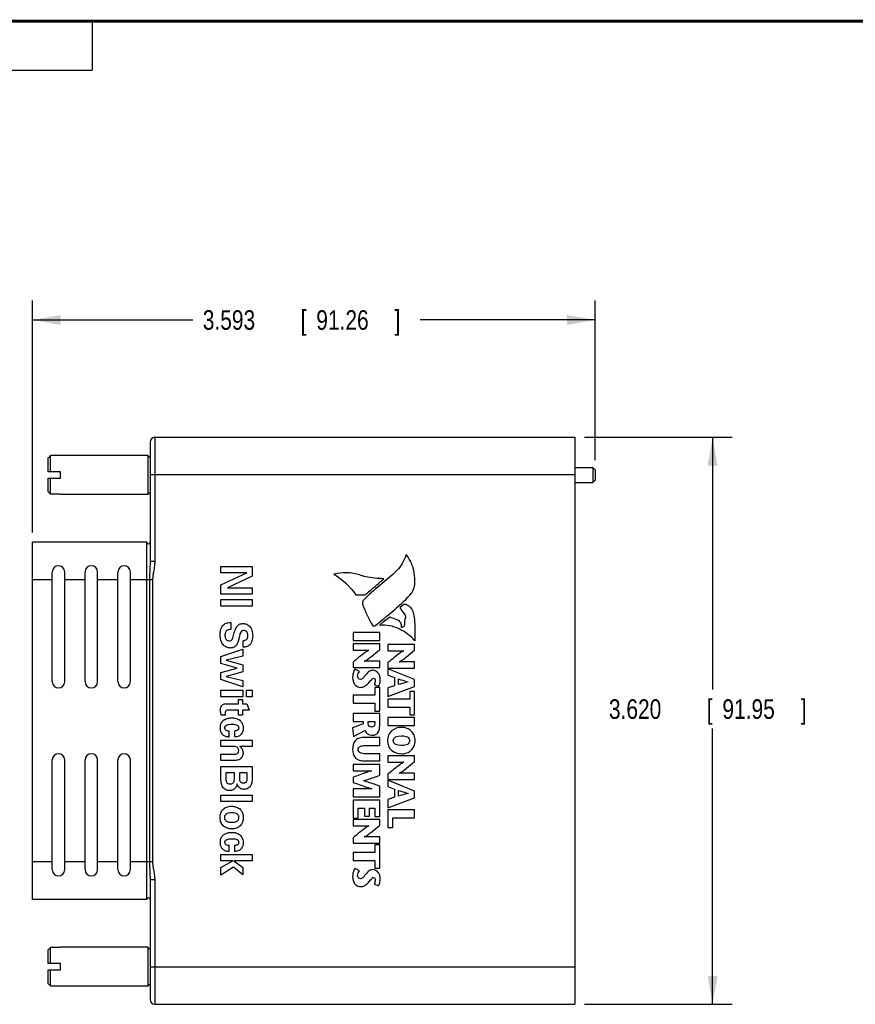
# Model space of a CAD drawing. Header units: inches. Extents: x 0.2 to 16.8, y 0.1 to 10.8.
# Tile 2 of 12: x 3.2 to 8.5, y 4.5 to 10.8. Entities that reach past the tile are written whole.
import ezdxf

# ---------------------------------------------------------------- set-up
doc = ezdxf.new("R2010")
doc.units = ezdxf.units.IN
doc.header["$LTSCALE"] = 0.935
doc.header["$MEASUREMENT"] = 0
doc.layers.get('0').update_dxf_attribs({"linetype": 'CONTINUOUS'})
doc.layers.add('DIMENSIONS', color=7, linetype='CONTINUOUS')
doc.styles.get("Standard").update_dxf_attribs({"font": 'txt', "width": 0.8})
doc.dimstyles.new('DIMSTYLE_1', dxfattribs={"dimtxt": 0.125, "dimasz": 0.18, "dimexe": 0.18, "dimexo": 0.0625, "dimgap": 0.09, "dimtad": 0, "dimtih": 1, "dimtoh": 1, "dimdec": 3, "dimzin": 4, "dimdsep": 46, "dimtxsty": 'STANDARD', "dimblk": '_FILLED', "dimblk1": '_FILLED', "dimblk2": '_FILLED', "dimcen": 0.09, "dimadec": 0, "dimazin": 0, "dimtp": 0.01, "dimtm": 0.01, "dimtfac": 1, "dimtdec": 3, "dimtofl": 0, "dimtmove": 0, "dimatfit": 3, "dimldrblk": '_FILLED', "dimfxl": 1, "dimtolj": 1, "dimtzin": 4, "dimarcsym": 0})

# ---------------------------------------------------------------- blocks, each defined once
blk = doc.blocks.new('_FILLED')
at = {"color": 0, "linetype": 'BYBLOCK'}
blk.add_solid([(0, 0), (-1, 0.174), (-1, -0.174)], dxfattribs=at)
blk = doc.blocks.new('*D0')
at = {"layer": 'DIMENSIONS', "color": 2, "linetype": 'CONTINUOUS'}
for p, q in [((3.2457, 7.4946), (3.2457, 8.9763)), ((6.8387, 7.9571), (6.8387, 8.9763)), ((3.2457, 8.8513), (4.2699, 8.8513)), ((6.8387, 8.8513), (5.7199, 8.8513))]:
    blk.add_line(p, q, dxfattribs=at)
at = {"layer": 'DIMENSIONS', "color": 2, "linetype": 'CONTINUOUS', "xscale": 0.18, "yscale": 0.18, "zscale": 0.18, "rotation": 180}
blk.add_blockref('_FILLED', (3.2457, 8.8513), dxfattribs=at)
at = {"layer": 'DIMENSIONS', "color": 2, "linetype": 'CONTINUOUS', "xscale": 0.18, "yscale": 0.18, "zscale": 0.18}
blk.add_blockref('_FILLED', (6.8387, 8.8513), dxfattribs=at)
at = {"layer": 'DIMENSIONS', "color": 2, "linetype": 'CONTINUOUS', "width": 0.8}
for s, p in [('3.593', (4.3324, 8.7888)), ('[', (4.9574, 8.7888)), ('91.26', (5.0574, 8.7888)), (']', (5.5574, 8.7888))]:
    blk.add_text(s, height=0.125, dxfattribs=at).set_placement(p)
blk = doc.blocks.new('*D1')
at = {"layer": 'DIMENSIONS', "color": 2, "linetype": 'CONTINUOUS'}
for p, q in [((6.7712, 8.1021), (7.7137, 8.1021)), ((7.5887, 8.1021), (7.5887, 6.492)), ((7.5887, 4.4821), (7.5887, 6.242)), ((6.7712, 4.4821), (7.7137, 4.4821))]:
    blk.add_line(p, q, dxfattribs=at)
at = {"layer": 'DIMENSIONS', "color": 2, "linetype": 'CONTINUOUS', "xscale": 0.18, "yscale": 0.18, "zscale": 0.18}
for p, rotation in [((7.5887, 8.1021), 90), ((7.5887, 4.4821), 270)]:
    blk.add_blockref('_FILLED', p, dxfattribs=dict(at, rotation=rotation))
at = {"layer": 'DIMENSIONS', "color": 2, "linetype": 'CONTINUOUS', "width": 0.8}
for s, p in [('3.620', (6.9262, 6.3045)), ('[', (7.5512, 6.3045)), ('91.95', (7.6512, 6.3045)), (']', (8.1512, 6.3045))]:
    blk.add_text(s, height=0.125, dxfattribs=at).set_placement(p)

msp = doc.modelspace()

# ---------------------------------------------------------------- linework, layer by layer
at = {"color": 2, "linetype": 'CONTINUOUS'}
for p, q in [((0.25, 10.7586), (3.625, 10.7586)), ((3.625, 10.7586), (3.625, 10.4456)), ((0.25, 10.4456), (3.625, 10.4456))]:
    msp.add_line(p, q, dxfattribs=at)
at = {"color": 7, "linetype": 'CONTINUOUS'}
for p, q in [((3.9957, 8.0721), (3.9957, 7.3083)), ((4.0257, 8.1021), (6.7087, 8.1021)), ((6.7087, 8.1021), (6.7087, 4.4821)), ((3.3607, 7.8818), (3.3607, 7.9855)), ((3.4245, 7.9855), (3.3607, 7.9855)), ((3.4245, 7.9855), (3.4245, 7.9871)), ((3.9807, 7.9871), (3.4245, 7.9871)), ((3.9807, 7.9871), (3.9807, 7.7371)), ((3.9957, 7.9721), (3.9807, 7.9871)), ((3.3457, 7.8818), (3.3457, 7.9703)), ((3.4245, 7.8818), (3.3457, 7.8818)), ((3.4245, 7.8424), (3.4245, 7.8818)), ((6.7087, 7.9096), (6.8237, 7.9096)), ((6.8237, 7.9096), (6.8237, 7.8146)), ((6.8387, 7.8946), (6.8237, 7.9096)), ((6.8387, 7.8946), (6.8387, 7.8296)), ((3.3457, 7.7538), (3.3457, 7.8424)), ((3.3457, 7.8424), (3.4245, 7.8424)), ((3.3607, 7.7386), (3.3607, 7.8424)), ((6.7087, 7.8146), (6.8237, 7.8146)), ((6.8387, 7.8296), (6.8237, 7.8146)), ((3.4245, 7.7386), (3.3607, 7.7386)), ((3.4245, 7.7371), (3.4245, 7.7386)), ((3.9807, 7.7371), (3.4245, 7.7371)), ((3.9957, 7.7521), (3.9807, 7.7371)), ((3.2457, 5.1521), (3.2457, 7.4321)), ((3.9757, 7.4321), (3.2457, 7.4321)), ((3.9757, 5.1521), (3.9757, 7.4321)), ((3.3707, 6.5421), (3.3707, 7.2421)), ((3.4507, 6.5421), (3.4507, 7.2421)), ((3.5807, 6.5421), (3.5807, 7.2421)), ((3.6607, 6.5421), (3.6607, 7.2421)), ((3.7907, 6.5421), (3.7907, 7.2421)), ((3.8707, 6.5421), (3.8707, 7.2421)), ((4.4481, 7.2372), (4.4481, 7.2775)), ((4.4481, 7.2775), (4.6478, 7.2775)), ((4.4481, 7.1599), (4.6138, 7.2372)), ((4.6138, 7.2372), (4.4481, 7.2372)), ((4.6478, 7.2775), (4.6478, 7.2157)), ((4.6478, 7.2157), (4.4907, 7.1408)), ((4.4481, 7.1011), (4.4481, 7.1599)), ((4.4907, 7.1408), (4.6478, 7.1408)), ((4.6478, 7.1408), (4.6478, 7.1011)), ((4.6478, 7.1011), (4.4481, 7.1011)), ((4.4481, 7.0232), (4.4481, 7.066)), ((4.4481, 7.066), (4.6484, 7.066)), ((4.6484, 7.066), (4.6484, 7.0232)), ((5.3095, 7.0975), (5.3695, 7.0967)), ((4.6484, 7.0232), (4.4481, 7.0232)), ((5.6194, 7.0374), (5.5926, 7.0148)), ((4.5119, 6.9194), (4.5119, 6.8757)), ((5.2924, 6.8568), (5.2924, 6.8055)), ((5.4627, 6.8568), (5.2924, 6.8568)), ((5.4627, 6.8055), (5.4627, 6.8568)), ((4.5906, 6.7625), (4.5906, 6.8036)), ((5.2924, 6.8055), (5.4627, 6.8055)), ((4.4481, 6.7034), (4.5876, 6.749)), ((4.5876, 6.749), (4.5876, 6.7056)), ((5.2924, 6.7836), (5.2924, 6.7432)), ((5.4627, 6.7836), (5.2924, 6.7836)), ((5.2924, 6.7432), (5.393, 6.7432)), ((5.4627, 6.7463), (5.4627, 6.7836)), ((5.5154, 6.7802), (5.5154, 6.7398)), ((5.6857, 6.7802), (5.5154, 6.7802)), ((5.5154, 6.7398), (5.616, 6.7398)), ((5.6857, 6.7429), (5.6857, 6.7802)), ((4.4481, 6.6584), (4.4481, 6.7034)), ((4.5876, 6.7056), (4.4824, 6.6799)), ((4.4824, 6.6799), (4.5876, 6.6504)), ((5.2924, 6.6663), (5.2924, 6.632)), ((5.4627, 6.6724), (5.3642, 6.6724)), ((5.4627, 6.632), (5.4627, 6.6724)), ((5.6857, 6.669), (5.5872, 6.669)), ((5.6857, 6.6286), (5.6857, 6.669)), ((4.5514, 6.6291), (4.4481, 6.6584)), ((4.4481, 6.6004), (4.5514, 6.6291)), ((4.5876, 6.6054), (4.4824, 6.5761)), ((4.5876, 6.6504), (4.5876, 6.6054)), ((5.2924, 6.632), (5.4627, 6.632)), ((5.3333, 6.6072), (5.3051, 6.6228)), ((5.5154, 6.6629), (5.5154, 6.6286)), ((5.5154, 6.6286), (5.6857, 6.6286)), ((5.5154, 6.6245), (5.5154, 6.5843)), ((5.6857, 6.5551), (5.5154, 6.6245)), ((4.4481, 6.5559), (4.4481, 6.6004)), ((4.5876, 6.5082), (4.4481, 6.5559)), ((4.4824, 6.5761), (4.5876, 6.5487)), ((4.5876, 6.5487), (4.5876, 6.5082)), ((5.5154, 6.5843), (5.5561, 6.568)), ((5.5561, 6.568), (5.5561, 6.5152)), ((5.5831, 6.5235), (5.5831, 6.5593)), ((5.6857, 6.5121), (5.6857, 6.5551)), ((4.4481, 6.446), (4.4481, 6.4869)), ((4.4481, 6.4869), (4.5879, 6.4869)), ((4.5879, 6.4869), (4.5879, 6.446)), ((4.6119, 6.4446), (4.6119, 6.4883)), ((4.6119, 6.4883), (4.6475, 6.4883)), ((4.6475, 6.4883), (4.6475, 6.4446)), ((5.4274, 6.5238), (5.4542, 6.5106)), ((5.4627, 6.5043), (5.4309, 6.5043)), ((5.4309, 6.5043), (5.4309, 6.4551)), ((5.4627, 6.3547), (5.4627, 6.5043)), ((5.5561, 6.5152), (5.5154, 6.5019)), ((5.5154, 6.4474), (5.6857, 6.5121)), ((5.5154, 6.5019), (5.5154, 6.4474)), ((5.6857, 6.4802), (5.6539, 6.4802)), ((5.6539, 6.4802), (5.6539, 6.4311)), ((5.6857, 6.3306), (5.6857, 6.4802)), ((4.5879, 6.446), (4.4481, 6.446)), ((4.5597, 6.401), (4.5597, 6.4278)), ((4.5597, 6.4278), (4.5868, 6.4278)), ((4.5868, 6.4278), (4.5868, 6.401)), ((4.6475, 6.4446), (4.6119, 6.4446)), ((5.4309, 6.4551), (5.2924, 6.4551)), ((5.2924, 6.4551), (5.2924, 6.4038)), ((5.6539, 6.4311), (5.5154, 6.4311)), ((5.5154, 6.4311), (5.5154, 6.3797)), ((4.4832, 6.401), (4.5597, 6.401)), ((4.5597, 6.3604), (4.4967, 6.3604)), ((4.5597, 6.3273), (4.5597, 6.3604)), ((4.5868, 6.401), (4.6141, 6.401)), ((4.5868, 6.3604), (4.5868, 6.3273)), ((4.629, 6.3604), (4.5868, 6.3604)), ((4.6141, 6.401), (4.629, 6.3604)), ((5.2924, 6.4038), (5.4309, 6.4038)), ((5.4309, 6.4038), (5.4309, 6.3547)), ((5.4309, 6.3547), (5.4627, 6.3547)), ((5.5154, 6.3797), (5.6539, 6.3797)), ((5.6539, 6.3797), (5.6539, 6.3306)), ((4.4769, 6.3281), (4.4501, 6.3281)), ((4.5868, 6.3273), (4.5597, 6.3273)), ((5.4627, 6.3381), (5.2924, 6.3381)), ((5.2924, 6.3381), (5.2924, 6.2868)), ((5.2924, 6.2868), (5.3569, 6.2868)), ((5.3569, 6.2868), (5.3569, 6.2734)), ((5.389, 6.2868), (5.4309, 6.2868)), ((5.389, 6.2722), (5.389, 6.2868)), ((5.4309, 6.2868), (5.4309, 6.2732)), ((5.4627, 6.2622), (5.4627, 6.3381)), ((5.6857, 6.3141), (5.5154, 6.3141)), ((5.5154, 6.3141), (5.5154, 6.2627)), ((5.6539, 6.3306), (5.6857, 6.3306)), ((5.6857, 6.2627), (5.6857, 6.3141)), ((4.4987, 6.2284), (4.4987, 6.1881)), ((4.5382, 6.1889), (4.5382, 6.229)), ((5.3569, 6.2734), (5.2895, 6.2464)), ((5.2895, 6.2464), (5.2951, 6.1914)), ((5.2951, 6.1914), (5.3681, 6.2292)), ((5.5154, 6.2627), (5.6857, 6.2627)), ((4.4481, 6.1279), (4.4481, 6.169)), ((4.4481, 6.169), (4.6475, 6.169)), ((4.6475, 6.169), (4.6475, 6.1284)), ((5.4627, 6.1851), (5.3586, 6.1851)), ((5.4627, 6.1338), (5.4627, 6.1851)), ((4.5335, 6.1282), (4.4481, 6.1279)), ((4.6475, 6.1284), (4.5685, 6.1284)), ((5.3737, 6.1338), (5.4627, 6.1338)), ((3.3707, 5.3421), (3.3707, 6.0421)), ((3.4507, 5.3421), (3.4507, 6.0421)), ((3.5807, 5.3421), (3.5807, 6.0421)), ((3.6607, 5.3421), (3.6607, 6.0421)), ((3.7907, 5.3421), (3.7907, 6.0421)), ((3.8707, 5.3421), (3.8707, 6.0421)), ((4.4481, 6.0384), (4.4481, 6.079)), ((4.4481, 6.079), (4.5315, 6.079)), ((4.5329, 6.0384), (4.4481, 6.0384)), ((5.3598, 6.0365), (5.4627, 6.0365)), ((5.4627, 6.0808), (5.3744, 6.0808)), ((5.4627, 6.0365), (5.4627, 6.0808)), ((5.6857, 6.0686), (5.5154, 6.0686)), ((5.5154, 6.0686), (5.5154, 6.0282)), ((5.6857, 6.0314), (5.6857, 6.0686)), ((4.4481, 5.926), (4.4481, 6.0006)), ((4.4481, 6.0006), (4.6475, 6.0006)), ((4.6475, 6.0006), (4.6475, 5.926)), ((5.4627, 6.0136), (5.2924, 6.0136)), ((5.2924, 6.0136), (5.2924, 5.9732)), ((5.2924, 5.9732), (5.4116, 5.9732)), ((5.4627, 5.9441), (5.4627, 6.0136)), ((5.5154, 6.0282), (5.616, 6.0282)), ((4.4802, 5.9597), (4.4802, 5.9307)), ((4.5354, 5.9597), (4.4802, 5.9597)), ((4.5354, 5.9351), (4.5354, 5.9597)), ((4.5663, 5.9597), (4.5663, 5.9299)), ((4.6169, 5.9597), (4.5663, 5.9597)), ((4.6169, 5.9307), (4.6169, 5.9597)), ((5.2924, 5.9316), (5.2924, 5.8993)), ((5.5154, 5.9513), (5.5154, 5.917)), ((5.5154, 5.917), (5.6857, 5.917)), ((5.6857, 5.8436), (5.5154, 5.9129)), ((5.5154, 5.9129), (5.5154, 5.8728)), ((5.6857, 5.9574), (5.5873, 5.9574)), ((5.6857, 5.917), (5.6857, 5.9574)), ((4.5522, 5.8887), (4.5517, 5.8887)), ((5.4116, 5.8587), (5.2924, 5.8587)), ((5.2924, 5.8587), (5.2924, 5.8071)), ((5.4627, 5.8071), (5.4627, 5.8752)), ((5.5154, 5.8728), (5.5561, 5.8565)), ((5.5561, 5.8565), (5.5561, 5.8037)), ((5.5831, 5.8119), (5.5831, 5.8477)), ((4.4481, 5.7763), (4.4481, 5.8172)), ((4.4481, 5.8172), (4.6478, 5.8172)), ((4.6478, 5.8172), (4.6478, 5.7763)), ((5.2924, 5.8071), (5.4627, 5.8071)), ((5.4627, 5.7852), (5.2924, 5.7852)), ((5.2924, 5.7852), (5.2924, 5.6713)), ((5.4627, 5.6818), (5.4627, 5.7852)), ((5.5561, 5.8037), (5.5154, 5.7903)), ((5.5154, 5.7358), (5.6857, 5.8005)), ((5.5154, 5.7903), (5.5154, 5.7358)), ((5.6857, 5.8005), (5.6857, 5.8436)), ((4.6478, 5.7763), (4.4481, 5.7763)), ((5.3243, 5.7338), (5.3654, 5.7338)), ((5.3243, 5.6713), (5.3243, 5.7338)), ((5.3654, 5.7338), (5.3654, 5.683)), ((5.3973, 5.7338), (5.4309, 5.7338)), ((5.3973, 5.683), (5.3973, 5.7338)), ((5.4309, 5.7338), (5.4309, 5.6818)), ((5.6857, 5.7244), (5.5154, 5.7244)), ((5.5154, 5.7244), (5.5154, 5.6108)), ((5.6857, 5.673), (5.6857, 5.7244)), ((5.2924, 5.6713), (5.3243, 5.6713)), ((5.4627, 5.6621), (5.2924, 5.6621)), ((5.2924, 5.6621), (5.2924, 5.6217)), ((5.3654, 5.683), (5.3973, 5.683)), ((5.4309, 5.6818), (5.4627, 5.6818)), ((5.4627, 5.6249), (5.4627, 5.6621)), ((5.5473, 5.673), (5.6857, 5.673)), ((5.5473, 5.6108), (5.5473, 5.673)), ((5.2924, 5.6217), (5.393, 5.6217)), ((5.5154, 5.6108), (5.5473, 5.6108)), ((5.2924, 5.5448), (5.2924, 5.5105)), ((5.4627, 5.5509), (5.3642, 5.5509)), ((5.4627, 5.5105), (5.4627, 5.5509)), ((4.4987, 5.4974), (4.4987, 5.4571)), ((4.5382, 5.458), (4.5382, 5.498)), ((5.2924, 5.5105), (5.4627, 5.5105)), ((5.4627, 5.5013), (5.4309, 5.5013)), ((5.4309, 5.5013), (5.4309, 5.4521)), ((5.4627, 5.3517), (5.4627, 5.5013)), ((4.4481, 5.4386), (4.6478, 5.4386)), ((4.4481, 5.398), (4.4481, 5.4386)), ((4.6478, 5.4386), (4.6478, 5.398)), ((5.4309, 5.4521), (5.2924, 5.4521)), ((5.2924, 5.4521), (5.2924, 5.4008)), ((4.5241, 5.398), (4.4481, 5.398)), ((4.4481, 5.3549), (4.5241, 5.398)), ((4.5277, 5.3574), (4.4481, 5.3066)), ((4.4481, 5.3066), (4.4481, 5.3549)), ((4.5884, 5.3096), (4.5277, 5.3574)), ((4.5302, 5.398), (4.5884, 5.3558)), ((4.6478, 5.398), (4.5302, 5.398)), ((4.5884, 5.3558), (4.5884, 5.3096)), ((5.2924, 5.4008), (5.4309, 5.4008)), ((5.3333, 5.3346), (5.3051, 5.3502)), ((5.4309, 5.4008), (5.4309, 5.3517)), ((5.4309, 5.3517), (5.4627, 5.3517)), ((3.9957, 5.2759), (3.9957, 4.5121)), ((5.4274, 5.2512), (5.4542, 5.2381)), ((3.9757, 5.1521), (3.2457, 5.1521)), ((3.3607, 4.7418), (3.3607, 4.8455)), ((3.4245, 4.8455), (3.3607, 4.8455)), ((3.4245, 4.8455), (3.4245, 4.8471)), ((3.9807, 4.8471), (3.4245, 4.8471)), ((3.9957, 4.8321), (3.9807, 4.8471)), ((3.9807, 4.8471), (3.9807, 4.5971)), ((3.3457, 4.7418), (3.3457, 4.8303)), ((3.4245, 4.7418), (3.3457, 4.7418)), ((3.4245, 4.7024), (3.4245, 4.7418)), ((3.3457, 4.6138), (3.3457, 4.7024)), ((3.3457, 4.7024), (3.4245, 4.7024)), ((3.3607, 4.5986), (3.3607, 4.7024)), ((3.4245, 4.5986), (3.3607, 4.5986)), ((3.4245, 4.5971), (3.4245, 4.5986)), ((3.9807, 4.5971), (3.4245, 4.5971)), ((3.9957, 4.6121), (3.9807, 4.5971)), ((4.0257, 4.4821), (6.7087, 4.4821))]:
    msp.add_line(p, q, dxfattribs=at)
at = {"color": 9, "linetype": 'CONTINUOUS'}
for p, q in [((4.0257, 8.1021), (4.0257, 7.3083)), ((6.7087, 7.8621), (3.9957, 7.8621)), ((4.0257, 7.3083), (3.9957, 7.3083)), ((3.3707, 7.1921), (3.2457, 7.1921)), ((3.5807, 7.1921), (3.4507, 7.1921)), ((3.7907, 7.1921), (3.6607, 7.1921)), ((4.0122, 7.1921), (3.8707, 7.1921)), ((3.9923, 7.1921), (3.9923, 5.3921)), ((4.0122, 7.1921), (4.0122, 5.3921)), ((3.3707, 5.3921), (3.2457, 5.3921)), ((3.5807, 5.3921), (3.4507, 5.3921)), ((3.7907, 5.3921), (3.6607, 5.3921)), ((4.0122, 5.3921), (3.8707, 5.3921)), ((4.0257, 5.2759), (3.9957, 5.2759)), ((4.0257, 5.2759), (4.0257, 4.4821)), ((3.9957, 4.7221), (6.7087, 4.7221))]:
    msp.add_line(p, q, dxfattribs=at)
at = {"color": 7, "linetype": 'CONTINUOUS', "const_width": 0.02}
msp.add_lwpolyline([(16.75, 10.7586), (0.25, 10.7586)], dxfattribs=at)
at = {"color": 7, "linetype": 'CONTINUOUS'}
for centre, radius, start, end in [((4.0257, 8.0721), 0.03, 90, 180), ((3.9857, 7.4321), 0.01, 180, 360), ((3.4107, 7.2421), 0.04, 0, 180), ((3.6207, 7.2421), 0.04, 0, 180), ((3.8307, 7.2421), 0.04, 0, 180), ((3.4107, 6.5421), 0.04, 180, 360), ((3.6207, 6.5421), 0.04, 180, 360), ((3.8307, 6.5421), 0.04, 180, 360), ((3.4107, 6.0421), 0.04, 0, 180), ((3.6207, 6.0421), 0.04, 0, 180), ((3.8307, 6.0421), 0.04, 0, 180), ((3.4107, 5.3421), 0.04, 180, 360), ((3.6207, 5.3421), 0.04, 180, 360), ((3.8307, 5.3421), 0.04, 180, 360), ((3.9857, 5.1521), 0.01, 0, 180), ((4.0257, 4.5121), 0.03, 180, 270)]:
    msp.add_arc(centre, radius, start, end, dxfattribs=at)
for points, knots in [([(3.3457, 7.9703), (3.3474, 7.972), (3.3507, 7.9753), (3.3557, 7.9804), (3.359, 7.9838), (3.3607, 7.9855)], [0, 0, 0, 0, 0.329337, 0.66267, 1, 1, 1, 1]), ([(3.3607, 7.7386), (3.359, 7.7403), (3.3557, 7.7437), (3.3507, 7.7488), (3.3474, 7.7522), (3.3457, 7.7538)], [0, 0, 0, 0, 0.33733, 0.670663, 1, 1, 1, 1]), ([(5.4888, 7.199), (5.4498, 7.2008), (5.3971, 7.2041), (5.3467, 7.2188), (5.3342, 7.2232)], [0, 0, 0, 0, 0.745939, 1, 1, 1, 1]), ([(5.3695, 7.0967), (5.3795, 7.1047), (5.4197, 7.1382), (5.4589, 7.173), (5.4888, 7.199)], [0, 0, 0, 0, 0.243709, 1, 1, 1, 1]), ([(5.6194, 7.0374), (5.6256, 7.0371), (5.6497, 7.0307), (5.668, 7.0087), (5.673, 6.9912)], [0, 0, 0, 0, 0.256548, 1, 1, 1, 1]), ([(5.673, 6.9912), (5.6766, 6.9784), (5.6844, 6.9458), (5.6873, 6.8825), (5.6867, 6.8328), (5.6869, 6.803)], [0, 0, 0, 0, 0.211191, 0.528952, 1, 1, 1, 1]), ([(4.4468, 6.8728), (4.4472, 6.8744), (4.4485, 6.879), (4.452, 6.8885), (4.459, 6.9), (4.4698, 6.9095), (4.4813, 6.9152), (4.4954, 6.9188), (4.5056, 6.9193), (4.5119, 6.9194)], [0, 0, 0, 0, 0.056434, 0.16362, 0.34792, 0.506679, 0.651071, 0.784395, 1, 1, 1, 1]), ([(5.5695, 6.9387), (5.5794, 6.9361), (5.5992, 6.9232), (5.6004, 6.9008), (5.6001, 6.8905)], [0, 0, 0, 0, 0.500603, 1, 1, 1, 1]), ([(5.6214, 6.8983), (5.6247, 6.9105), (5.622, 6.9286), (5.6265, 6.9457), (5.6283, 6.9503)], [0, 0, 0, 0, 0.721951, 1, 1, 1, 1]), ([(4.565, 6.8255), (4.5629, 6.817), (4.5589, 6.8007), (4.5511, 6.7815), (4.5415, 6.7693), (4.5325, 6.7622), (4.5234, 6.7587), (4.5151, 6.7572), (4.5084, 6.7569), (4.5017, 6.7572), (4.4931, 6.7586), (4.4828, 6.7621), (4.4716, 6.769), (4.4618, 6.7787), (4.4539, 6.791), (4.449, 6.8031), (4.4462, 6.8138), (4.4446, 6.8227), (4.4438, 6.8305), (4.4435, 6.837), (4.4434, 6.8427), (4.4435, 6.8488), (4.4441, 6.8573), (4.4451, 6.8653), (4.4463, 6.871), (4.4468, 6.8728)], [0, 0, 0, 0, 0.105457, 0.20243, 0.247407, 0.291787, 0.338767, 0.364593, 0.392676, 0.419478, 0.445798, 0.497646, 0.54988, 0.604193, 0.662295, 0.725819, 0.760122, 0.796336, 0.83463, 0.854612, 0.875173, 0.903176, 0.929489, 0.977454, 1, 1, 1, 1]), ([(4.5119, 6.8757), (4.5086, 6.8757), (4.501, 6.8756), (4.491, 6.8728), (4.4831, 6.8672), (4.478, 6.8604), (4.4754, 6.853), (4.4743, 6.8458), (4.474, 6.8403), (4.4742, 6.8354), (4.4747, 6.8301), (4.4758, 6.824), (4.4782, 6.8175), (4.4824, 6.8103), (4.4901, 6.8034), (4.4981, 6.8017), (4.502, 6.8017)], [0, 0, 0, 0, 0.087678, 0.20423, 0.26889, 0.340719, 0.426337, 0.47705, 0.534435, 0.572132, 0.608113, 0.67517, 0.736353, 0.792639, 0.89561, 1, 1, 1, 1]), ([(4.5288, 6.8395), (4.5314, 6.8502), (4.5367, 6.8691), (4.5469, 6.8906), (4.5576, 6.9025), (4.5668, 6.9087), (4.5755, 6.9117), (4.5831, 6.9128), (4.5892, 6.9131), (4.5953, 6.9128), (4.6033, 6.9117), (4.613, 6.9089), (4.6237, 6.903), (4.6368, 6.8911), (4.6488, 6.8677), (4.6511, 6.8461), (4.6511, 6.834)], [0, 0, 0, 0, 0.152205, 0.272459, 0.323968, 0.373084, 0.423559, 0.450607, 0.479454, 0.507715, 0.535629, 0.590776, 0.646177, 0.703619, 0.833178, 1, 1, 1, 1]), ([(4.5906, 6.8686), (4.5896, 6.8685), (4.5868, 6.8681), (4.5825, 6.8664), (4.5782, 6.8627), (4.5734, 6.8555), (4.5692, 6.8428), (4.5665, 6.8318), (4.565, 6.8255)], [0, 0, 0, 0, 0.055289, 0.157092, 0.256276, 0.36461, 0.635913, 1, 1, 1, 1]), ([(4.5906, 6.8036), (4.5932, 6.8038), (4.5994, 6.8046), (4.6073, 6.8077), (4.6136, 6.8129), (4.6177, 6.8187), (4.6199, 6.825), (4.6209, 6.8309), (4.6211, 6.8354), (4.6209, 6.8396), (4.6205, 6.8441), (4.6193, 6.8494), (4.617, 6.8551), (4.6138, 6.8599), (4.6098, 6.8638), (4.6051, 6.8667), (4.5997, 6.8684), (4.5948, 6.8689), (4.5917, 6.8688), (4.5906, 6.8686), (4.5906, 6.8686)], [0, 0, 0, 0, 0.076733, 0.185113, 0.246859, 0.31533, 0.395285, 0.441693, 0.493534, 0.529661, 0.564272, 0.629274, 0.689468, 0.745971, 0.800185, 0.8538, 0.90871, 0.966873, 0.999553, 1, 1, 1, 1]), ([(5.6869, 6.803), (5.6588, 6.8344), (5.5912, 6.8872), (5.5043, 6.9068), (5.4629, 6.9015)], [0, 0, 0, 0, 0.502705, 1, 1, 1, 1]), ([(5.6001, 6.8905), (5.6001, 6.8895), (5.6056, 6.8906), (5.6109, 6.8913), (5.6202, 6.8941), (5.6214, 6.8983)], [0, 0, 0, 0, 0.132052, 0.43244, 1, 1, 1, 1]), ([(4.502, 6.8017), (4.5057, 6.8017), (4.5131, 6.8028), (4.521, 6.8116), (4.5251, 6.8243), (4.5274, 6.834), (4.5288, 6.8395)], [0, 0, 0, 0, 0.217079, 0.411852, 0.662456, 1, 1, 1, 1]), ([(4.6511, 6.834), (4.6511, 6.8287), (4.6505, 6.8177), (4.647, 6.8015), (4.6411, 6.7887), (4.6342, 6.7796), (4.6283, 6.7741), (4.6224, 6.77), (4.6153, 6.7664), (4.6069, 6.7638), (4.5981, 6.7626), (4.5928, 6.7625), (4.5906, 6.7625)], [0, 0, 0, 0, 0.151329, 0.30793, 0.465691, 0.545948, 0.628627, 0.690738, 0.748579, 0.852297, 0.938232, 1, 1, 1, 1]), ([(5.393, 6.7432), (5.3927, 6.743), (5.3844, 6.7383), (5.3495, 6.7144), (5.3176, 6.6871), (5.2924, 6.6663)], [0, 0, 0, 0, 0.007731, 0.226337, 1, 1, 1, 1]), ([(5.3642, 6.6724), (5.3645, 6.6725), (5.3815, 6.6814), (5.414, 6.707), (5.4457, 6.7324), (5.4627, 6.7463)], [0, 0, 0, 0, 0.008573, 0.4645, 1, 1, 1, 1]), ([(5.616, 6.7398), (5.6157, 6.7396), (5.6075, 6.7349), (5.5725, 6.711), (5.5406, 6.6837), (5.5154, 6.6629)], [0, 0, 0, 0, 0.007733, 0.226373, 1, 1, 1, 1]), ([(5.5872, 6.669), (5.5876, 6.6691), (5.6045, 6.678), (5.637, 6.7036), (5.6687, 6.729), (5.6857, 6.7429)], [0, 0, 0, 0, 0.008577, 0.464423, 1, 1, 1, 1]), ([(5.3051, 6.6228), (5.3023, 6.6193), (5.2924, 6.6031), (5.2895, 6.5836), (5.2895, 6.5692)], [0, 0, 0, 0, 0.236268, 1, 1, 1, 1]), ([(5.3391, 6.5566), (5.3341, 6.5566), (5.3235, 6.5622), (5.3201, 6.5788), (5.3242, 6.5943), (5.3302, 6.6032), (5.3333, 6.6072)], [0, 0, 0, 0, 0.244624, 0.486638, 0.757484, 1, 1, 1, 1]), ([(5.4199, 6.6147), (5.4113, 6.6147), (5.3923, 6.609), (5.3809, 6.5939), (5.3744, 6.5865)], [0, 0, 0, 0, 0.468276, 1, 1, 1, 1]), ([(5.4542, 6.5106), (5.4574, 6.5156), (5.4612, 6.5254), (5.4648, 6.5405), (5.4663, 6.5577), (5.4635, 6.5777), (5.4523, 6.6028), (5.4324, 6.6147), (5.4199, 6.6147)], [0, 0, 0, 0, 0.138801, 0.242358, 0.361813, 0.542049, 0.707081, 1, 1, 1, 1]), ([(5.2895, 6.5692), (5.2895, 6.5511), (5.2987, 6.5187), (5.3286, 6.5057), (5.3396, 6.5057)], [0, 0, 0, 0, 0.621307, 1, 1, 1, 1]), ([(5.3744, 6.5865), (5.3715, 6.5832), (5.3621, 6.5715), (5.3502, 6.5566), (5.3391, 6.5566)], [0, 0, 0, 0, 0.287437, 1, 1, 1, 1]), ([(5.3907, 6.533), (5.3972, 6.54), (5.4054, 6.5509), (5.4201, 6.5667), (5.4329, 6.5601), (5.4338, 6.5527), (5.4338, 6.5488)], [0, 0, 0, 0, 0.435879, 0.694222, 0.82062, 1, 1, 1, 1]), ([(5.5831, 6.5593), (5.5879, 6.5577), (5.6081, 6.5512), (5.6283, 6.5447), (5.6439, 6.5405)], [0, 0, 0, 0, 0.240873, 1, 1, 1, 1]), ([(5.6439, 6.5405), (5.6382, 6.5391), (5.6179, 6.5337), (5.5977, 6.5277), (5.5831, 6.5235)], [0, 0, 0, 0, 0.277343, 1, 1, 1, 1]), ([(5.3396, 6.5057), (5.348, 6.5057), (5.3684, 6.5099), (5.3829, 6.5246), (5.3907, 6.533)], [0, 0, 0, 0, 0.422379, 1, 1, 1, 1]), ([(4.4457, 6.3599), (4.4457, 6.3679), (4.4469, 6.3818), (4.4608, 6.3996), (4.4753, 6.401), (4.4832, 6.401)], [0, 0, 0, 0, 0.378957, 0.628456, 1, 1, 1, 1]), ([(4.4501, 6.3281), (4.4492, 6.3313), (4.4468, 6.3417), (4.4457, 6.3525), (4.4457, 6.3599)], [0, 0, 0, 0, 0.307355, 1, 1, 1, 1]), ([(4.4967, 6.3604), (4.4916, 6.3603), (4.483, 6.3611), (4.4761, 6.3515), (4.476, 6.3455), (4.476, 6.3419)], [0, 0, 0, 0, 0.467153, 0.675638, 1, 1, 1, 1]), ([(4.4446, 6.2458), (4.4446, 6.2503), (4.445, 6.2591), (4.4479, 6.2719), (4.4527, 6.2816), (4.4581, 6.2886), (4.4629, 6.2934), (4.4685, 6.2977), (4.4764, 6.3026), (4.4852, 6.3062), (4.4946, 6.3087), (4.502, 6.31), (4.5099, 6.3108), (4.519, 6.3111), (4.5289, 6.3107), (4.5419, 6.3088), (4.5556, 6.3044), (4.5688, 6.2961), (4.5808, 6.2831), (4.5885, 6.2658), (4.5904, 6.2519), (4.5904, 6.2458)], [0, 0, 0, 0, 0.060872, 0.118897, 0.176473, 0.206398, 0.237882, 0.269248, 0.300567, 0.364344, 0.397478, 0.43175, 0.467364, 0.504483, 0.555527, 0.601538, 0.681318, 0.749583, 0.81067, 0.917986, 1, 1, 1, 1]), ([(4.476, 6.3419), (4.476, 6.3406), (4.4761, 6.336), (4.4765, 6.3314), (4.4769, 6.3281)], [0, 0, 0, 0, 0.290315, 1, 1, 1, 1]), ([(4.4987, 6.1881), (4.4956, 6.1882), (4.489, 6.1887), (4.4785, 6.191), (4.4695, 6.1953), (4.4625, 6.2007), (4.458, 6.2053), (4.4545, 6.2098), (4.4509, 6.2154), (4.4458, 6.227), (4.4446, 6.2382), (4.4446, 6.2458)], [0, 0, 0, 0, 0.102286, 0.222935, 0.35995, 0.436505, 0.52043, 0.575398, 0.630223, 0.742485, 1, 1, 1, 1]), ([(4.5194, 6.2685), (4.5125, 6.2685), (4.5014, 6.2677), (4.4886, 6.2648), (4.4811, 6.2616), (4.4768, 6.2588), (4.4741, 6.2556), (4.4722, 6.2518), (4.4719, 6.249), (4.4719, 6.2472)], [0, 0, 0, 0, 0.359639, 0.583846, 0.688442, 0.7839, 0.851079, 0.907683, 1, 1, 1, 1]), ([(4.4719, 6.2472), (4.4719, 6.2435), (4.477, 6.2313), (4.4906, 6.229), (4.4987, 6.2284)], [0, 0, 0, 0, 0.316304, 1, 1, 1, 1]), ([(4.5382, 6.229), (4.5402, 6.2292), (4.5452, 6.2298), (4.5517, 6.2315), (4.5571, 6.2343), (4.5607, 6.2374), (4.5628, 6.2409), (4.5637, 6.2442), (4.5639, 6.2471), (4.5636, 6.2503), (4.5624, 6.2544), (4.5592, 6.2588), (4.5537, 6.2625), (4.5449, 6.2661), (4.5332, 6.2681), (4.5238, 6.2685), (4.5194, 6.2685)], [0, 0, 0, 0, 0.069156, 0.16945, 0.222373, 0.274729, 0.328124, 0.356927, 0.388348, 0.427008, 0.462866, 0.531937, 0.604616, 0.683343, 0.849994, 1, 1, 1, 1]), ([(4.5904, 6.2458), (4.5904, 6.2325), (4.5847, 6.211), (4.5621, 6.1919), (4.5464, 6.189), (4.5382, 6.1889)], [0, 0, 0, 0, 0.465846, 0.711511, 1, 1, 1, 1]), ([(5.3681, 6.2292), (5.3721, 6.2211), (5.3856, 6.205), (5.4064, 6.2004), (5.4172, 6.2004)], [0, 0, 0, 0, 0.453058, 1, 1, 1, 1]), ([(5.4099, 6.2518), (5.405, 6.2518), (5.394, 6.2555), (5.389, 6.2666), (5.389, 6.2722)], [0, 0, 0, 0, 0.468335, 1, 1, 1, 1]), ([(5.4309, 6.2732), (5.4309, 6.268), (5.4288, 6.2555), (5.4159, 6.2518), (5.4099, 6.2518)], [0, 0, 0, 0, 0.460571, 1, 1, 1, 1]), ([(5.4172, 6.2004), (5.4237, 6.2004), (5.4367, 6.2028), (5.4592, 6.2221), (5.4627, 6.2464), (5.4627, 6.2622)], [0, 0, 0, 0, 0.226164, 0.443569, 1, 1, 1, 1]), ([(5.6025, 6.081), (5.6144, 6.081), (5.6371, 6.0855), (5.665, 6.1035), (5.6807, 6.1261), (5.6874, 6.1477), (5.6892, 6.1657), (5.6874, 6.1836), (5.6807, 6.2052), (5.665, 6.2279), (5.6371, 6.2458), (5.6144, 6.2503), (5.6025, 6.2503)], [0, 0, 0, 0, 0.124998, 0.249996, 0.374995, 0.437494, 0.499993, 0.562494, 0.624995, 0.749996, 0.874998, 1, 1, 1, 1]), ([(5.3586, 6.1851), (5.3477, 6.1851), (5.3274, 6.1827), (5.2947, 6.1593), (5.2895, 6.1286), (5.2895, 6.1099)], [0, 0, 0, 0, 0.283831, 0.513455, 1, 1, 1, 1]), ([(5.6025, 6.1968), (5.6101, 6.1968), (5.6239, 6.1956), (5.6401, 6.1901), (5.6488, 6.1821), (5.6525, 6.1735), (5.6534, 6.1657), (5.6525, 6.1578), (5.6488, 6.1492), (5.6401, 6.1412), (5.6239, 6.1357), (5.6101, 6.1345), (5.6025, 6.1345)], [0, 0, 0, 0, 0.125004, 0.250008, 0.375012, 0.437514, 0.500016, 0.562514, 0.625012, 0.750008, 0.875004, 1, 1, 1, 1]), ([(4.5315, 6.079), (4.5377, 6.079), (4.5479, 6.0795), (4.5601, 6.0886), (4.5619, 6.0974), (4.5619, 6.1019)], [0, 0, 0, 0, 0.427366, 0.681191, 1, 1, 1, 1]), ([(4.5619, 6.1019), (4.5619, 6.1081), (4.5575, 6.1234), (4.5415, 6.1282), (4.5335, 6.1282)], [0, 0, 0, 0, 0.434436, 1, 1, 1, 1]), ([(4.5685, 6.1284), (4.5706, 6.127), (4.5755, 6.1234), (4.5809, 6.1174), (4.5849, 6.1107), (4.5875, 6.1043), (4.5888, 6.0981), (4.5894, 6.0926), (4.5896, 6.0884), (4.5895, 6.0844), (4.589, 6.0796), (4.588, 6.0741), (4.586, 6.068), (4.5828, 6.0611), (4.5779, 6.054), (4.5731, 6.0494), (4.5708, 6.0475)], [0, 0, 0, 0, 0.081969, 0.192137, 0.257164, 0.329879, 0.412163, 0.457709, 0.506656, 0.547144, 0.585929, 0.658938, 0.726705, 0.789914, 0.903677, 1, 1, 1, 1]), ([(5.2895, 6.1099), (5.2895, 6.092), (5.2963, 6.0626), (5.3283, 6.0394), (5.3488, 6.0365), (5.3598, 6.0365)], [0, 0, 0, 0, 0.472301, 0.710344, 1, 1, 1, 1]), ([(5.325, 6.1075), (5.325, 6.1121), (5.3267, 6.1213), (5.3385, 6.1303), (5.3547, 6.1334), (5.3668, 6.1338), (5.3737, 6.1338)], [0, 0, 0, 0, 0.218303, 0.417861, 0.670762, 1, 1, 1, 1]), ([(5.3744, 6.0808), (5.3673, 6.0808), (5.3546, 6.0816), (5.3383, 6.0863), (5.3272, 6.0951), (5.325, 6.1036), (5.325, 6.1075)], [0, 0, 0, 0, 0.344907, 0.60736, 0.810111, 1, 1, 1, 1]), ([(4.5708, 6.0475), (4.5664, 6.0444), (4.5538, 6.0396), (4.5407, 6.0384), (4.5329, 6.0384)], [0, 0, 0, 0, 0.407229, 1, 1, 1, 1]), ([(5.4116, 5.9732), (5.4009, 5.9699), (5.3608, 5.9572), (5.3213, 5.9425), (5.2924, 5.9316)], [0, 0, 0, 0, 0.267436, 1, 1, 1, 1]), ([(5.616, 6.0282), (5.6157, 6.028), (5.6075, 6.0233), (5.5725, 5.9995), (5.5406, 5.9722), (5.5154, 5.9513)], [0, 0, 0, 0, 0.00776, 0.226347, 1, 1, 1, 1]), ([(5.5873, 5.9574), (5.5876, 5.9576), (5.6045, 5.9664), (5.637, 5.992), (5.6687, 6.0175), (5.6857, 6.0314)], [0, 0, 0, 0, 0.008075, 0.464179, 1, 1, 1, 1]), ([(4.4561, 5.8758), (4.4517, 5.8843), (4.4488, 5.9017), (4.4481, 5.9186), (4.4481, 5.926)], [0, 0, 0, 0, 0.564991, 1, 1, 1, 1]), ([(4.4802, 5.9307), (4.4802, 5.9258), (4.4802, 5.9163), (4.4821, 5.9046), (4.4864, 5.8968), (4.4915, 5.8923), (4.4971, 5.8901), (4.5024, 5.8892), (4.5071, 5.8889), (4.5118, 5.8892), (4.5175, 5.8902), (4.5235, 5.8928), (4.5288, 5.898), (4.5334, 5.9068), (4.5354, 5.9195), (4.5354, 5.9299), (4.5354, 5.9351)], [0, 0, 0, 0, 0.123574, 0.238278, 0.291202, 0.344604, 0.404745, 0.439762, 0.47921, 0.521099, 0.55838, 0.62305, 0.681694, 0.740658, 0.867764, 1, 1, 1, 1]), ([(4.5663, 5.9299), (4.5663, 5.9264), (4.5664, 5.9191), (4.5683, 5.9098), (4.5724, 5.903), (4.5772, 5.8988), (4.5826, 5.8967), (4.5877, 5.8958), (4.592, 5.8956), (4.5962, 5.8958), (4.6012, 5.8966), (4.6063, 5.8987), (4.611, 5.9028), (4.615, 5.9096), (4.6168, 5.9192), (4.6169, 5.9269), (4.6169, 5.9307)], [0, 0, 0, 0, 0.10585, 0.222457, 0.281083, 0.342294, 0.412033, 0.45264, 0.498355, 0.542602, 0.581891, 0.649342, 0.708744, 0.766311, 0.884615, 1, 1, 1, 1]), ([(4.6475, 5.926), (4.6475, 5.9225), (4.6474, 5.9059), (4.6451, 5.8881), (4.6381, 5.8769)], [0, 0, 0, 0, 0.207769, 1, 1, 1, 1]), ([(5.3579, 5.9088), (5.3674, 5.9116), (5.4027, 5.9223), (5.4374, 5.9349), (5.4627, 5.9441)], [0, 0, 0, 0, 0.270617, 1, 1, 1, 1]), ([(4.5517, 5.8887), (4.5505, 5.882), (4.5464, 5.8696), (4.5342, 5.8556), (4.5215, 5.8492), (4.511, 5.8469), (4.5029, 5.8463), (4.4948, 5.8469), (4.4847, 5.8492), (4.4735, 5.8546), (4.4631, 5.8641), (4.4581, 5.8718), (4.4561, 5.8758)], [0, 0, 0, 0, 0.16065, 0.296544, 0.422819, 0.484946, 0.546497, 0.612383, 0.673993, 0.788518, 0.896607, 1, 1, 1, 1]), ([(4.5658, 5.8661), (4.5633, 5.8682), (4.558, 5.8754), (4.5537, 5.8833), (4.5522, 5.8887)], [0, 0, 0, 0, 0.366976, 1, 1, 1, 1]), ([(4.5956, 5.8545), (4.5934, 5.8545), (4.5827, 5.855), (4.5716, 5.8597), (4.5658, 5.8661)], [0, 0, 0, 0, 0.200576, 1, 1, 1, 1]), ([(4.6381, 5.8769), (4.6331, 5.869), (4.6195, 5.8577), (4.6028, 5.8545), (4.5956, 5.8545)], [0, 0, 0, 0, 0.562227, 1, 1, 1, 1]), ([(5.2924, 5.8993), (5.3018, 5.8958), (5.3412, 5.8813), (5.3809, 5.8678), (5.4116, 5.8587)], [0, 0, 0, 0, 0.237284, 1, 1, 1, 1]), ([(5.4627, 5.8752), (5.4545, 5.878), (5.4199, 5.89), (5.3849, 5.9013), (5.3579, 5.9088)], [0, 0, 0, 0, 0.235497, 1, 1, 1, 1]), ([(5.5831, 5.8477), (5.5879, 5.8462), (5.6081, 5.8396), (5.6283, 5.8332), (5.6439, 5.829)], [0, 0, 0, 0, 0.240877, 1, 1, 1, 1]), ([(5.6439, 5.829), (5.6382, 5.8275), (5.6179, 5.8221), (5.5977, 5.8161), (5.5831, 5.8119)], [0, 0, 0, 0, 0.27735, 1, 1, 1, 1]), ([(4.4432, 5.6747), (4.4432, 5.675), (4.4432, 5.6777), (4.4434, 5.6829), (4.4445, 5.6923), (4.4473, 5.7035), (4.4531, 5.7158), (4.4641, 5.7303), (4.4804, 5.7408), (4.4999, 5.746), (4.5152, 5.7472), (4.5296, 5.7462), (4.5426, 5.7436), (4.5552, 5.7388), (4.5668, 5.7317), (4.5751, 5.7236), (4.5806, 5.7158), (4.5842, 5.7091), (4.5871, 5.7017), (4.5889, 5.6949), (4.5899, 5.6891), (4.5904, 5.6853), (4.5907, 5.6822), (4.5908, 5.6797), (4.5909, 5.6777), (4.5909, 5.6762), (4.5909, 5.6754), (4.5909, 5.6749), (4.5909, 5.6747)], [0, 0, 0, 0, 0.003736, 0.035303, 0.066091, 0.125574, 0.183077, 0.239876, 0.357916, 0.42425, 0.49824, 0.553535, 0.610289, 0.667646, 0.725538, 0.784928, 0.815895, 0.848176, 0.882222, 0.918527, 0.937693, 0.957617, 0.967884, 0.978365, 0.989067, 0.994504, 0.997245, 1, 1, 1, 1]), ([(4.5909, 5.6747), (4.5909, 5.6746), (4.5909, 5.6744), (4.5909, 5.674), (4.5909, 5.6733), (4.5909, 5.6724), (4.5909, 5.6712), (4.5908, 5.6697), (4.5907, 5.6678), (4.5905, 5.6649), (4.5901, 5.6613), (4.5894, 5.6571), (4.5886, 5.6531), (4.5872, 5.6481), (4.5851, 5.6421), (4.5819, 5.6356), (4.577, 5.6277), (4.5693, 5.6192), (4.5582, 5.6115), (4.5456, 5.6061), (4.5319, 5.603), (4.5177, 5.602), (4.5033, 5.603), (4.4851, 5.6073), (4.4684, 5.6163), (4.4558, 5.63), (4.4486, 5.643), (4.4449, 5.6555), (4.4435, 5.6663), (4.4432, 5.6719), (4.4432, 5.6747)], [0, 0, 0, 0, 0.001269, 0.002534, 0.005058, 0.010071, 0.01504, 0.019966, 0.029692, 0.039253, 0.057903, 0.07596, 0.09347, 0.110478, 0.143157, 0.17437, 0.204471, 0.26256, 0.319807, 0.377776, 0.437408, 0.499007, 0.561213, 0.621743, 0.73868, 0.797886, 0.859989, 0.927623, 0.964452, 1, 1, 1, 1]), ([(4.5163, 5.7048), (4.5096, 5.7048), (4.4978, 5.7041), (4.4843, 5.6992), (4.4774, 5.693), (4.4726, 5.6855), (4.4716, 5.6787), (4.4716, 5.6742)], [0, 0, 0, 0, 0.329155, 0.574285, 0.678615, 0.779816, 1, 1, 1, 1]), ([(4.4716, 5.6742), (4.4716, 5.67), (4.4725, 5.6637), (4.4768, 5.6565), (4.4817, 5.652), (4.4883, 5.6484), (4.5009, 5.6447), (4.5117, 5.6441), (4.5194, 5.6441)], [0, 0, 0, 0, 0.194873, 0.288531, 0.388182, 0.502108, 0.638016, 1, 1, 1, 1]), ([(4.5194, 5.6441), (4.5243, 5.6441), (4.5342, 5.6446), (4.5463, 5.6476), (4.5547, 5.6529), (4.5597, 5.6585), (4.5623, 5.6645), (4.5634, 5.6701), (4.5637, 5.6749), (4.5633, 5.6798), (4.5619, 5.6858), (4.5585, 5.6922), (4.5522, 5.6977), (4.5424, 5.7023), (4.5302, 5.7046), (4.5206, 5.7048), (4.5163, 5.7048)], [0, 0, 0, 0, 0.118479, 0.238432, 0.296239, 0.354227, 0.416845, 0.451936, 0.490619, 0.532973, 0.57106, 0.639218, 0.703814, 0.768938, 0.897508, 1, 1, 1, 1]), ([(5.393, 5.6217), (5.3927, 5.6215), (5.3844, 5.6168), (5.3495, 5.5929), (5.3176, 5.5657), (5.2924, 5.5448)], [0, 0, 0, 0, 0.007737, 0.226335, 1, 1, 1, 1]), ([(5.3642, 5.5509), (5.3645, 5.5511), (5.3815, 5.5599), (5.414, 5.5855), (5.4457, 5.611), (5.4627, 5.6249)], [0, 0, 0, 0, 0.008557, 0.46449, 1, 1, 1, 1]), ([(4.4446, 5.5148), (4.4446, 5.5193), (4.445, 5.5281), (4.4479, 5.5409), (4.4527, 5.5506), (4.4581, 5.5576), (4.4629, 5.5624), (4.4685, 5.5667), (4.4764, 5.5716), (4.4852, 5.5752), (4.4946, 5.5777), (4.502, 5.5791), (4.5099, 5.5798), (4.519, 5.5801), (4.5289, 5.5797), (4.5419, 5.5778), (4.5556, 5.5734), (4.5688, 5.5651), (4.5808, 5.5521), (4.5885, 5.5349), (4.5904, 5.5209), (4.5904, 5.5148)], [0, 0, 0, 0, 0.060873, 0.118895, 0.176458, 0.206372, 0.237842, 0.269219, 0.300546, 0.364331, 0.397465, 0.431739, 0.467353, 0.504473, 0.555517, 0.601528, 0.681309, 0.749575, 0.810664, 0.917984, 1, 1, 1, 1]), ([(4.5194, 5.5375), (4.5125, 5.5375), (4.5014, 5.5367), (4.4886, 5.5338), (4.4811, 5.5306), (4.4768, 5.5278), (4.4741, 5.5246), (4.4722, 5.5209), (4.4719, 5.518), (4.4719, 5.5162)], [0, 0, 0, 0, 0.359533, 0.583683, 0.688264, 0.783724, 0.850882, 0.907457, 1, 1, 1, 1]), ([(4.5382, 5.498), (4.5402, 5.4982), (4.5452, 5.4988), (4.5517, 5.5005), (4.5571, 5.5033), (4.5607, 5.5064), (4.5628, 5.5099), (4.5637, 5.5132), (4.5639, 5.5161), (4.5636, 5.5193), (4.5624, 5.5234), (4.5592, 5.5278), (4.5537, 5.5316), (4.5449, 5.5351), (4.5332, 5.5371), (4.5238, 5.5375), (4.5194, 5.5375)], [0, 0, 0, 0, 0.069169, 0.169482, 0.222413, 0.274771, 0.328152, 0.356941, 0.38834, 0.426981, 0.462827, 0.531897, 0.604586, 0.683326, 0.849992, 1, 1, 1, 1]), ([(4.4987, 5.4571), (4.4956, 5.4573), (4.489, 5.4577), (4.4785, 5.46), (4.4695, 5.4643), (4.4625, 5.4697), (4.458, 5.4743), (4.4545, 5.4789), (4.4509, 5.4844), (4.4458, 5.496), (4.4446, 5.5072), (4.4446, 5.5148)], [0, 0, 0, 0, 0.102276, 0.22292, 0.359924, 0.436454, 0.520324, 0.575326, 0.630179, 0.742481, 1, 1, 1, 1]), ([(4.4719, 5.5162), (4.4719, 5.5125), (4.477, 5.5004), (4.4906, 5.498), (4.4987, 5.4974)], [0, 0, 0, 0, 0.316037, 1, 1, 1, 1]), ([(4.5904, 5.5148), (4.5904, 5.5015), (4.5847, 5.48), (4.5621, 5.461), (4.5464, 5.458), (4.5382, 5.458)], [0, 0, 0, 0, 0.465853, 0.711506, 1, 1, 1, 1]), ([(5.3051, 5.3502), (5.3023, 5.3468), (5.2924, 5.3305), (5.2895, 5.3111), (5.2895, 5.2967)], [0, 0, 0, 0, 0.236298, 1, 1, 1, 1]), ([(5.2895, 5.2967), (5.2895, 5.2785), (5.2987, 5.2461), (5.3286, 5.2332), (5.3396, 5.2332)], [0, 0, 0, 0, 0.621383, 1, 1, 1, 1]), ([(5.3391, 5.2841), (5.3341, 5.2841), (5.3235, 5.2897), (5.3201, 5.3062), (5.3242, 5.3217), (5.3302, 5.3306), (5.3333, 5.3346)], [0, 0, 0, 0, 0.244627, 0.486412, 0.757529, 1, 1, 1, 1]), ([(5.3744, 5.314), (5.3715, 5.3106), (5.3621, 5.299), (5.3502, 5.2841), (5.3391, 5.2841)], [0, 0, 0, 0, 0.287479, 1, 1, 1, 1]), ([(5.4199, 5.3422), (5.4113, 5.3422), (5.3923, 5.3364), (5.3809, 5.3213), (5.3744, 5.314)], [0, 0, 0, 0, 0.468189, 1, 1, 1, 1]), ([(5.3907, 5.2604), (5.3972, 5.2674), (5.4054, 5.2783), (5.4202, 5.2941), (5.4328, 5.2876), (5.4338, 5.2802), (5.4338, 5.2763)], [0, 0, 0, 0, 0.436075, 0.694444, 0.820883, 1, 1, 1, 1]), ([(5.4542, 5.2381), (5.4574, 5.2431), (5.4612, 5.2529), (5.4648, 5.2679), (5.4663, 5.2852), (5.4635, 5.3051), (5.4523, 5.3303), (5.4324, 5.3422), (5.4199, 5.3422)], [0, 0, 0, 0, 0.13886, 0.242482, 0.362014, 0.542124, 0.707098, 1, 1, 1, 1]), ([(5.3396, 5.2332), (5.348, 5.2332), (5.3684, 5.2374), (5.3829, 5.2521), (5.3907, 5.2604)], [0, 0, 0, 0, 0.422349, 1, 1, 1, 1]), ([(3.3457, 4.8303), (3.3474, 4.832), (3.3507, 4.8353), (3.3557, 4.8404), (3.359, 4.8438), (3.3607, 4.8455)], [0, 0, 0, 0, 0.329355, 0.662688, 1, 1, 1, 1]), ([(3.3607, 4.5986), (3.359, 4.6003), (3.3557, 4.6037), (3.3507, 4.6088), (3.3474, 4.6122), (3.3457, 4.6138)], [0, 0, 0, 0, 0.337312, 0.670645, 1, 1, 1, 1])]:
    msp.add_open_spline(points, degree=3, knots=knots, dxfattribs=at)
at = {"color": 9, "linetype": 'CONTINUOUS'}
for points, knots in [([(3.9957, 7.3083), (3.9957, 7.2954), (3.9948, 7.2694), (3.9929, 7.2307), (3.9923, 7.2048), (3.9923, 7.1921)], [0, 0, 0, 0, 0.331846, 0.672319, 1, 1, 1, 1]), ([(4.0257, 7.3083), (4.0257, 7.2987), (4.0241, 7.2788), (4.0189, 7.2493), (4.0137, 7.2202), (4.0122, 7.2011), (4.0122, 7.1921)], [0, 0, 0, 0, 0.244164, 0.510265, 0.768894, 1, 1, 1, 1]), ([(3.9923, 5.3921), (3.9923, 5.3794), (3.9929, 5.3535), (3.9948, 5.3148), (3.9957, 5.2887), (3.9957, 5.2759)], [0, 0, 0, 0, 0.328132, 0.668055, 1, 1, 1, 1]), ([(4.0122, 5.3921), (4.0122, 5.383), (4.0137, 5.3639), (4.0189, 5.3349), (4.0241, 5.3053), (4.0257, 5.2854), (4.0257, 5.2759)], [0, 0, 0, 0, 0.231964, 0.489234, 0.756057, 1, 1, 1, 1])]:
    msp.add_open_spline(points, degree=3, knots=knots, dxfattribs=at)
at = {"color": 7, "linetype": 'CONTINUOUS'}
for points in [[(5.6292, 7.3482), (5.618, 7.312), (5.5989, 7.2795), (5.5723, 7.2525)], [(5.6349, 7.3501), (5.6338, 7.3516), (5.6301, 7.3511), (5.6292, 7.3482)], [(5.6824, 7.2409), (5.6749, 7.2819), (5.6585, 7.3154), (5.6349, 7.3501)], [(5.3342, 7.2232), (5.2826, 7.2417), (5.2233, 7.241), (5.1699, 7.2285)], [(5.5723, 7.2525), (5.5033, 7.1824), (5.4239, 7.1324), (5.3576, 7.0594)], [(5.6553, 7.0944), (5.6925, 7.133), (5.6918, 7.1891), (5.6824, 7.2409)], [(5.1699, 7.2285), (5.2246, 7.1956), (5.2725, 7.1495), (5.3095, 7.0975)], [(5.3576, 7.0594), (5.3532, 7.0546), (5.3498, 7.0449), (5.3526, 7.0372)], [(5.4308, 6.8982), (5.5112, 6.9623), (5.5849, 7.0214), (5.6553, 7.0944)], [(5.3526, 7.0372), (5.3705, 6.9886), (5.3918, 6.9436), (5.4177, 6.8981)], [(5.6246, 6.9694), (5.6162, 6.9859), (5.598, 6.9971), (5.5926, 7.0148)], [(5.4629, 6.9015), (5.4808, 6.9233), (5.5061, 6.9378), (5.5268, 6.957)], [(5.5268, 6.957), (5.5406, 6.95), (5.5545, 6.9427), (5.5695, 6.9387)], [(5.6283, 6.9503), (5.6306, 6.9563), (5.6276, 6.9636), (5.6246, 6.9694)], [(5.4177, 6.8981), (5.419, 6.8959), (5.4276, 6.8957), (5.4308, 6.8982)], [(5.4338, 6.5488), (5.4338, 6.5402), (5.4319, 6.5311), (5.4274, 6.5238)], [(5.6025, 6.2503), (5.5517, 6.2503), (5.5125, 6.218), (5.5125, 6.1657)], [(5.5125, 6.1657), (5.5125, 6.1134), (5.5517, 6.081), (5.6025, 6.081)], [(5.548, 6.1657), (5.548, 6.1885), (5.5704, 6.1968), (5.6025, 6.1968)], [(5.6025, 6.1345), (5.5704, 6.1345), (5.548, 6.1428), (5.548, 6.1657)], [(5.4338, 5.2763), (5.4338, 5.2676), (5.4319, 5.2586), (5.4274, 5.2512)]]:
    msp.add_open_spline(points, degree=3, dxfattribs=at)

# ---------------------------------------------------------------- dimensions: what is measured, and where the dimension line sits
at = {"layer": 'DIMENSIONS', "color": 2, "linetype": 'CONTINUOUS'}
for base, p1, p2, angle, picture, middle in [((3.2457, 8.8513), (6.8387, 7.9571), (3.2457, 7.4946), 180, '*D0', (4.9949, 8.8513)), ((7.5887, 4.4821), (6.7712, 8.1021), (6.7712, 4.4821), 270, '*D1', (7.5887, 6.367))]:
    dim = msp.add_linear_dim(base=base, p1=p1, p2=p2, angle=angle, dimstyle='DIMSTYLE_1', dxfattribs=at)
    dim.commit()
    dim.dimension.update_dxf_attribs({"geometry": picture, "text_midpoint": middle, "dimtype": 160})

doc.saveas('drawing.dxf')
